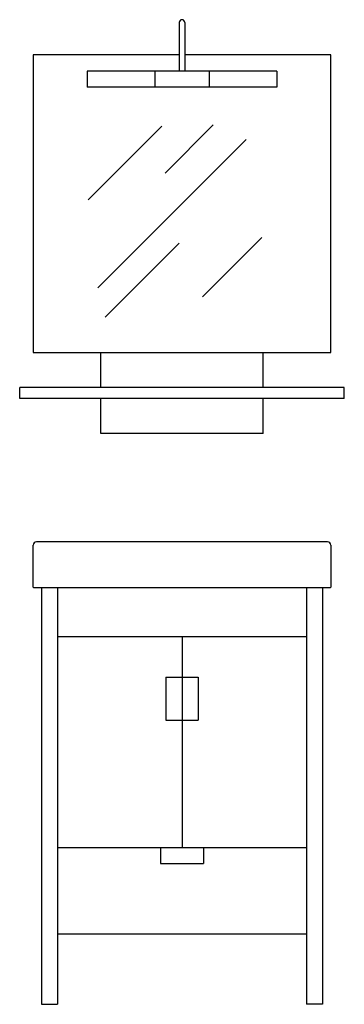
# Model space of a CAD drawing. Header units: millimetres. Extents: x -0.3 to 0.3, y 0 to 1.82.
import ezdxf

# ---------------------------------------------------------------- set-up
doc = ezdxf.new("R2010")
doc.units = ezdxf.units.MM
doc.layers.add('BLOCKS', color=3, linetype='Continuous')

msp = doc.modelspace()

# ---------------------------------------------------------------- linework, layer by layer
at = {"layer": 'BLOCKS'}
for p, q in [((-0.005, 1.815), (-0.005, 1.725)), ((0.005, 1.815), (0.005, 1.725)), ((-0.005, 1.755), (-0.275, 1.755)), ((-0.275, 1.755), (-0.275, 1.205)), ((0.275, 1.755), (0.005, 1.755)), ((0.275, 1.205), (0.275, 1.755)), ((-0.175, 1.725), (-0.175, 1.695)), ((0.175, 1.725), (-0.175, 1.725)), ((-0.05, 1.725), (-0.05, 1.695)), ((0.05, 1.725), (0.05, 1.695)), ((0.175, 1.725), (0.175, 1.695)), ((0.175, 1.695), (-0.175, 1.695)), ((-0.0375, 1.623), (-0.1732, 1.4873)), ((0.0577, 1.6255), (-0.0314, 1.5363)), ((0.1183, 1.5983), (-0.1556, 1.3244)), ((-0.0054, 1.4067), (-0.1421, 1.2699)), ((0.1478, 1.4174), (0.0381, 1.3076)), ((-0.275, 1.205), (0.275, 1.205)), ((-0.15, 1.14), (-0.15, 1.205)), ((0.15, 1.14), (0.15, 1.205)), ((-0.3, 1.12), (-0.3, 1.14)), ((0.3, 1.14), (-0.3, 1.14)), ((0.3, 1.12), (0.3, 1.14)), ((0.3, 1.12), (-0.3, 1.12)), ((-0.15, 1.055), (-0.15, 1.12)), ((0.15, 1.055), (0.15, 1.12)), ((0.15, 1.055), (-0.15, 1.055)), ((-0.275, 0.771), (-0.275, 0.849)), ((0.269, 0.855), (-0.269, 0.855)), ((0.2036, 0.855), (0.2034, 0.855)), ((0.2041, 0.855), (0.2039, 0.855)), ((0.2045, 0.855), (0.2044, 0.855)), ((0.275, 0.849), (0.275, 0.771)), ((0.274, 0.77), (-0.274, 0.77)), ((-0.26, 0.77), (-0.26, 0)), ((-0.23, 0.77), (-0.23, 0)), ((0.23, 0.77), (0.23, 0)), ((0.26, 0.77), (0.26, 0)), ((-0.23, 0.68), (0.23, 0.68)), ((0, 0.68), (0, 0.29)), ((-0.03, 0.605), (0.03, 0.605)), ((-0.03, 0.605), (-0.03, 0.525)), ((0.03, 0.605), (0.03, 0.525)), ((-0.03, 0.525), (0.03, 0.525)), ((-0.23, 0.29), (0.23, 0.29)), ((-0.04, 0.29), (-0.04, 0.26)), ((0.04, 0.29), (0.04, 0.26)), ((-0.04, 0.26), (0.04, 0.26)), ((-0.23, 0.13), (0.23, 0.13)), ((-0.26, 0), (-0.23, 0)), ((0.26, 0), (0.23, 0))]:
    msp.add_line(p, q, dxfattribs=at)
for centre, radius, start, end in [((0, 1.815), 0.005, 0, 180), ((-0.269, 0.849), 0.006, 90, 180), ((0.269, 0.849), 0.006, 0, 90), ((-0.274, 0.771), 0.001, 180, 270), ((0.274, 0.771), 0.001, 270, 0)]:
    msp.add_arc(centre, radius, start, end, dxfattribs=at)

doc.saveas('drawing.dxf')
